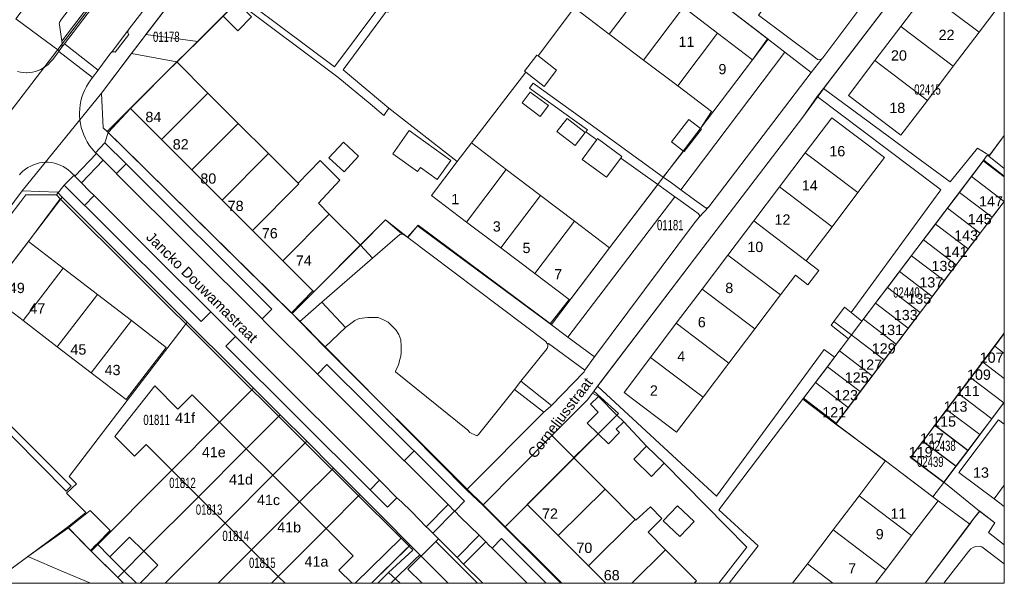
# Model space of a CAD drawing. Header units: metres. Extents: x 172328 to 173045, y 561852 to 562403.
# Tile 10 of 18: x 172901 to 173045, y 561852 to 561934. Entities that reach past the tile are written whole.
import ezdxf
from ezdxf.enums import TextEntityAlignment as Align

# ---------------------------------------------------------------- set-up
doc = ezdxf.new("R2010")
doc.units = ezdxf.units.M
doc.header["$MEASUREMENT"] = 0
for name, color, linetype, lineweight in [('BGT_BTD_groenvoorziening', 7, 'Continuous', 0), ('BGT_NAR_huisnummers', 7, 'Continuous', 0), ('BGT_ORL_straatnamen', 7, 'Continuous', 0), ('BGT_OTD_erf', 7, 'Continuous', 0), ('BGT_PND_pand', 7, 'Continuous', 0), ('BGT_WGD_inrit', 7, 'Continuous', 0), ('BGT_WGD_parkeervlak', 7, 'Continuous', 0), ('BGT_WGD_rijbaan', 7, 'Continuous', 0), ('BGT_WGD_verkeersdrempel', 7, 'Continuous', 0), ('BGT_WGD_voetpad', 7, 'Continuous', 0), ('Lki_G01_perceelgrens', 7, 'Continuous', 0), ('Lki_Z01_perceelnummer', 7, 'Continuous', 0)]:
    doc.layers.add(name, color=color, linetype=linetype, lineweight=lineweight)
doc.styles.add('Style-arial', font='arial.shx')

msp = doc.modelspace()

# ---------------------------------------------------------------- linework, layer by layer
at = {"layer": 'BGT_BTD_groenvoorziening', "color": 7, "linetype": 'Continuous', "lineweight": 0, "flags": 128}
for points in [[(173020.03, 561948.87), (173009.34, 561934.91), (173017.43, 561928.82), (173017.97, 561928.42), (173018.3, 561928.36), (173018.65, 561928.56), (173018.73, 561928.63), (173036.03, 561951.71), (173036.03, 561951.91), (173028.5, 561957.67), (173021.49, 561948.31), (173021.33, 561948.16), (173021.08, 561948.17), (173020.78, 561948.29), (173020.03, 561948.87)], [(172900.74, 561934.36), (172904.08, 561931.87), (172907.05, 561929.65), (172907.33, 561930.01), (172907.42, 561930.16), (172907.48, 561930.32), (172907.48, 561930.32), (172907.51, 561930.49), (172907.5, 561930.66), (172907.49, 561930.73), (172907.44, 561931.07), (172907.11, 561933.45), (172907.09, 561933.6), (172907.11, 561933.75), (172907.14, 561933.84), (172907.2, 561933.98), (172907.28, 561934.1), (172921.25, 561952.42), (172916.9, 561955.71), (172900.74, 561934.36)], [(172919.76, 561932.05), (172927.33, 561931.05), (172931.07, 561934.74), (172933.05, 561936.73), (172933.07, 561936.89), (172931.26, 561938.25), (172930.01, 561939.18), (172926.94, 561941.49), (172919.76, 561932.05)], [(173010.68, 561931.42), (173008.48, 561928.38), (173002.66, 561920.68), (173002.49, 561920.8), (173001.22, 561918.84), (173000.86, 561918.32), (173001, 561918.21), (172998.46, 561914.94), (172998.38, 561915), (172995.42, 561911.21), (172996.61, 561910.35), (172998.01, 561909.34), (173013.21, 561929.46), (173012.31, 561930.16), (173010.68, 561931.42)], [(173002.07, 561906.88), (173017.07, 561926.49), (173013.21, 561929.46), (172998.01, 561909.34), (173000, 561907.9), (173001.69, 561906.68), (173002.07, 561906.88)], [(172914.24, 561917.71), (172917.5, 561921.26), (172924.28, 561928.04), (172917.64, 561929.26), (172913.26, 561923.49), (172913.53, 561918.42), (172914.24, 561917.71)], [(172913.49, 561913.68), (172914.78, 561912.42), (172915.47, 561911.72), (172916.86, 561913.16), (172916.86, 561913.16), (172913.73, 561916.21), (172912.4, 561914.76), (172912.5, 561914.65), (172912.51, 561914.65), (172913.49, 561913.68)], [(172912.2, 561908.53), (172911.51, 561909.17), (172910.32, 561910.38), (172909.35, 561911.36), (172909.25, 561911.47), (172907.8, 561910.05), (172910.8, 561907.07), (172912.2, 561908.53)], [(172978.88, 561889.73), (172981.47, 561887.81), (172997.12, 561908.32), (172996.39, 561908.86), (172995.82, 561909.26), (172994.62, 561910.12), (172987.56, 561900.88), (172981.75, 561893.21), (172981.64, 561893.3), (172978.88, 561889.73)], [(172896.69, 561894.12), (172902.57, 561901.81), (172907.24, 561908.03), (172906.67, 561908.6), (172902.21, 561908.6), (172901.47, 561907.63), (172899.77, 561905.4), (172886.63, 561888.22), (172889.74, 561885.1), (172896.69, 561894.12)], [(172981.47, 561887.81), (172985.35, 561884.94), (173000, 561904.5), (173000.65, 561905.36), (173000.73, 561905.64), (173000.53, 561905.89), (173000, 561906.27), (172997.21, 561908.26), (172997.12, 561908.32), (172981.47, 561887.81)], [(172942.27, 561890.1), (172945.5, 561892.9), (172952.91, 561899.36), (172951.12, 561901.26), (172944.32, 561894.44), (172944.19, 561894.57), (172941.03, 561891.36), (172942.27, 561890.1)], [(172966.75, 561865.6), (172977.95, 561876.85), (172973.66, 561880.17), (172968.38, 561873.57), (172968.15, 561873.37), (172967.15, 561873.88), (172966.86, 561874.18), (172956.27, 561882.72), (172956.32, 561883), (172956.53, 561883.42), (172956.73, 561883.9), (172956.86, 561884.37), (172957.02, 561885.02), (172957.08, 561885.57), (172957.08, 561886.42), (172957.02, 561887.39), (172956.75, 561888.17), (172956.31, 561888.87), (172955.74, 561889.48), (172955.17, 561889.99), (172954.4, 561890.4), (172953.7, 561890.66), (172952.93, 561890.69), (172952.2, 561890.69), (172950.95, 561890.53), (172950.32, 561890.26), (172948.93, 561889.22), (172945.93, 561886.36), (172946.04, 561886.25), (172966.75, 561865.6)], [(172974.61, 561881.36), (172979.09, 561877.82), (172983.86, 561882.71), (172983.93, 561882.98), (172978.62, 561886.89), (172978.52, 561886.77), (172978.54, 561886.51), (172978.44, 561886.14), (172974.61, 561881.36)], [(172979.13, 561873.41), (172982.36, 561870.23), (172985.9, 561873.68), (172984.3, 561875.25), (172985.92, 561876.85), (172984.78, 561878), (172985.93, 561879.14), (172985.05, 561879.63), (172984.31, 561878.61), (172979.13, 561873.41)], [(172964.93, 561862.35), (172966.33, 561863.8), (172958.97, 561871.16), (172957.55, 561869.74), (172957.57, 561869.73), (172958.27, 561869.05), (172963.96, 561863.32), (172964.91, 561862.37), (172964.93, 561862.35)], [(172953.93, 561866.89), (172952.53, 561865.49), (172955.07, 561862.94), (172956.46, 561864.33), (172956.42, 561864.38), (172954.3, 561866.51), (172953.93, 561866.89)], [(172911.67, 561851.81), (172916.48, 561851.81), (172911.66, 561856.63), (172908.46, 561859.94), (172902.49, 561855.72), (172907.71, 561853.49), (172911.67, 561851.81)], [(172952.77, 561851.81), (172953.69, 561851.81), (172955.24, 561853.38), (172958.8, 561856.68), (172958.61, 561856.88), (172958.52, 561856.97), (172958.24, 561857.25), (172952.77, 561851.81)], [(173036.43, 561851.81), (173045.29, 561851.81), (173045.29, 561854.65), (173042.01, 561857.14), (173041.63, 561857.24), (173041.06, 561857.2), (173040.76, 561857.05), (173040.38, 561856.83), (173040.07, 561856.46), (173036.43, 561851.81)], [(172897.47, 561851.81), (172911.67, 561851.81), (172907.71, 561853.49), (172902.49, 561855.72), (172899.82, 561853.73), (172897.47, 561851.81)]]:
    msp.add_lwpolyline(points, close=True, dxfattribs=at)
msp.add_lwpolyline([(172954.94, 561935.49), (172950.79, 561929.85), (172948.6, 561926.88), (172955.3, 561921.29), (172965.29, 561913.49), (172967.35, 561916.2), (172975.3, 561926.55), (172975.3, 561926.55), (172975.11, 561926.7), (172976.93, 561929.05), (172977.1, 561928.93), (172982.16, 561935.6)], dxfattribs=at)
at = {"layer": 'BGT_OTD_erf', "color": 7, "linetype": 'Continuous', "lineweight": 0, "flags": 128}
for points in [[(172949.22, 561962.9), (172945.49, 561965.73), (172945.3, 561965.9), (172927.48, 561942.2), (172947.33, 561927.33), (172953.97, 561936.2), (172961.11, 561945.72), (172964.98, 561950.89), (172964.99, 561950.91), (172956.88, 561957.08), (172952.99, 561951.96), (172949.2, 561946.97), (172945.41, 561941.99), (172941.53, 561936.88), (172933.86, 561942.7), (172937.75, 561947.81), (172941.54, 561952.8), (172945.33, 561957.79), (172949.22, 561962.9)], [(173045.29, 561953.21), (173045.29, 561958.71), (173018.86, 561924.15), (173029.23, 561916.52), (173032.28, 561914.28), (173037.37, 561910.53), (173041.35, 561915.46), (173042.64, 561914.68), (173043.16, 561914.41), (173045.29, 561917.27), (173045.29, 561937.27), (173041.6, 561932.4), (173037.82, 561927.42), (173034.04, 561922.43), (173030.17, 561917.32), (173022.5, 561923.13), (173026.37, 561928.24), (173030.15, 561933.23), (173033.93, 561938.21), (173037.7, 561943.2), (173041.48, 561948.18), (173045.26, 561953.17), (173045.29, 561953.21)], [(172941.03, 561891.36), (172944.19, 561894.57), (172939.77, 561898.98), (172935.34, 561903.42), (172930.91, 561907.85), (172926.48, 561912.28), (172922.05, 561916.72), (172917.5, 561921.26), (172914.24, 561917.71), (172916.02, 561915.96), (172940.96, 561891.43), (172941.03, 561891.36)], [(173005.04, 561851.81), (173014.34, 561851.81), (173016.49, 561854.64), (173020.27, 561859.63), (173024.05, 561864.61), (173027.89, 561869.68), (173027.71, 561869.82), (173027.41, 561870.04), (173026.75, 561870.54), (173020.64, 561875.11), (173020.71, 561875.21), (173015.94, 561878.88), (173003.53, 561862.57), (173009.29, 561857.29), (173005.04, 561851.81)], [(173045.29, 561875.06), (173045.29, 561878.31), (173045.2, 561878.2), (173043.45, 561875.88), (173041.7, 561873.56), (173039.95, 561871.24), (173038.2, 561868.92), (173036.44, 561866.6), (173041.67, 561862.37), (173043.93, 561860.67), (173042.96, 561859.25), (173045.29, 561857.46), (173045.29, 561863.02), (173043.79, 561864.16), (173038.65, 561868.03), (173044.43, 561875.71), (173045.29, 561875.06)], [(173026.45, 561851.81), (173033.71, 561851.81), (173040.23, 561860.47), (173035.61, 561863.89), (173031.73, 561858.78), (173027.95, 561853.79), (173026.45, 561851.81)], [(172953.69, 561851.81), (172956.95, 561851.81), (172955.24, 561853.38), (172953.69, 561851.81)]]:
    msp.add_lwpolyline(points, close=True, dxfattribs=at)
at = {"layer": 'BGT_PND_pand', "color": 12, "linetype": 'Continuous', "lineweight": 0, "flags": 128}
for points in [[(172988.23, 561943.69), (172982.41, 561935.99), (172986.5, 561932.9), (172987.53, 561932.11), (172993.36, 561939.81), (172988.23, 561943.69)], [(173045.29, 561937.27), (173045.29, 561937.45), (173037.7, 561943.2), (173033.93, 561938.21), (173041.6, 561932.4), (173045.29, 561937.27)], [(172993.36, 561939.81), (172987.53, 561932.11), (172987.64, 561932.03), (172992.53, 561928.33), (172998.36, 561936.04), (172993.36, 561939.81)], [(173037.82, 561927.42), (173041.6, 561932.4), (173033.93, 561938.21), (173030.15, 561933.23), (173037.82, 561927.42)], [(172931.07, 561934.74), (172933.22, 561932.62), (172935.19, 561934.62), (172933.05, 561936.73), (172931.07, 561934.74)], [(172998.36, 561936.04), (172992.53, 561928.33), (172997.53, 561924.55), (173003.35, 561932.26), (172998.36, 561936.04)], [(173034.04, 561922.43), (173037.82, 561927.42), (173030.15, 561933.23), (173026.37, 561928.24), (173034.04, 561922.43)], [(172997.53, 561924.55), (173002.49, 561920.8), (173002.66, 561920.68), (173008.48, 561928.38), (173003.35, 561932.26), (172997.53, 561924.55)], [(172917.5, 561921.26), (172922.05, 561916.72), (172928.83, 561923.5), (172924.28, 561928.04), (172917.5, 561921.26)], [(172977.98, 561924.47), (172979.81, 561926.83), (172977.1, 561928.93), (172976.93, 561929.05), (172975.11, 561926.7), (172975.3, 561926.55), (172977.98, 561924.47)], [(173026.37, 561928.24), (173022.5, 561923.13), (173030.17, 561917.32), (173034.04, 561922.43), (173026.37, 561928.24)], [(172922.05, 561916.72), (172926.48, 561912.28), (172933.27, 561919.07), (172928.83, 561923.5), (172922.05, 561916.72)], [(172977.43, 561920.09), (172978.62, 561921.67), (172975.97, 561923.65), (172974.79, 561922.06), (172977.43, 561920.09)], [(172984.01, 561917.71), (172981.34, 561919.78), (172979.86, 561917.88), (172982.53, 561915.81), (172984.01, 561917.71)], [(172998.38, 561915), (172998.46, 561914.94), (173001, 561918.21), (173000.86, 561918.32), (172999.14, 561919.65), (172996.6, 561916.38), (172998.38, 561915)], [(173016.19, 561914.77), (173023.88, 561908.95), (173027.75, 561914.06), (173020.06, 561919.88), (173016.19, 561914.77)], [(172926.48, 561912.28), (172930.91, 561907.85), (172937.71, 561914.65), (172933.27, 561919.07), (172926.48, 561912.28)], [(172962.35, 561910.85), (172964.37, 561913.64), (172958.28, 561918.03), (172955.86, 561914.63), (172959.49, 561912.05), (172959.9, 561912.63), (172962.35, 561910.85)], [(172985.68, 561916.66), (172985.61, 561916.56), (172983.58, 561913.8), (172987.12, 561911.19), (172989.19, 561914), (172989.35, 561914.21), (172985.81, 561916.83), (172985.68, 561916.66)], [(172948.73, 561911.96), (172950.87, 561914.27), (172948.65, 561916.33), (172946.51, 561914.02), (172948.73, 561911.96)], [(172965.29, 561913.49), (172961.53, 561908.52), (172966.65, 561904.64), (172972.46, 561912.32), (172967.35, 561916.2), (172965.29, 561913.49)], [(172930.91, 561907.85), (172935.34, 561903.42), (172942.14, 561910.22), (172942.04, 561910.33), (172937.71, 561914.65), (172930.91, 561907.85)], [(172939.77, 561898.98), (172946.58, 561905.79), (172944.98, 561907.4), (172948.14, 561910.74), (172945.22, 561913.64), (172942.04, 561910.33), (172942.14, 561910.22), (172935.34, 561903.42), (172939.77, 561898.98)], [(173012.42, 561909.78), (173020.11, 561903.96), (173023.88, 561908.95), (173016.19, 561914.77), (173012.42, 561909.78)], [(173045.29, 561907.66), (173045.29, 561911.35), (173042.3, 561913.69), (173040.49, 561911.3), (173045.29, 561907.66)], [(172966.65, 561904.64), (172971.64, 561900.87), (172977.45, 561908.54), (172972.46, 561912.32), (172966.65, 561904.64)], [(173045.29, 561907.66), (173045.29, 561907.66), (173040.49, 561911.3), (173038.73, 561908.98), (173043.54, 561905.34), (173045.29, 561907.66)], [(173008.64, 561904.79), (173016.33, 561898.97), (173016.34, 561898.98), (173020.11, 561903.96), (173012.42, 561909.78), (173008.64, 561904.79)], [(172976.63, 561897.09), (172982.44, 561904.76), (172977.45, 561908.54), (172971.64, 561900.87), (172976.63, 561897.09)], [(173043.54, 561905.34), (173038.73, 561908.98), (173036.98, 561906.66), (173041.78, 561903.03), (173043.54, 561905.34)], [(173041.78, 561903.03), (173036.98, 561906.66), (173035.22, 561904.35), (173040.03, 561900.71), (173041.78, 561903.03)], [(172944.19, 561894.57), (172944.32, 561894.44), (172951.12, 561901.26), (172951.13, 561901.26), (172946.58, 561905.79), (172939.77, 561898.98), (172944.19, 561894.57)], [(172981.75, 561893.21), (172987.56, 561900.88), (172982.44, 561904.76), (172976.63, 561897.09), (172981.64, 561893.3), (172981.75, 561893.21)], [(173004.87, 561899.8), (173012.56, 561893.99), (173014.75, 561896.88), (173016.58, 561895.46), (173018.15, 561897.56), (173016.34, 561898.98), (173016.33, 561898.97), (173008.64, 561904.79), (173004.87, 561899.8)], [(173040.03, 561900.71), (173035.22, 561904.35), (173033.46, 561902.03), (173038.27, 561898.39), (173040.03, 561900.71)], [(172901.79, 561890.22), (172907.68, 561897.88), (172902.57, 561901.81), (172896.69, 561894.12), (172901.79, 561890.22)], [(173038.27, 561898.39), (173033.46, 561902.03), (173031.86, 561899.92), (173031.71, 561899.71), (173036.52, 561896.07), (173038.27, 561898.39)], [(173001.1, 561894.82), (173008.79, 561889), (173012.56, 561893.99), (173004.87, 561899.8), (173001.1, 561894.82)], [(173029.95, 561897.39), (173034.76, 561893.75), (173036.52, 561896.07), (173031.71, 561899.71), (173031.67, 561899.65), (173029.95, 561897.39)], [(172906.78, 561886.4), (172912.66, 561894.05), (172907.68, 561897.88), (172901.79, 561890.22), (172906.78, 561886.4)], [(173028.2, 561895.07), (173033, 561891.43), (173033.66, 561892.3), (173034.76, 561893.75), (173029.95, 561897.39), (173029.42, 561896.69), (173028.2, 561895.07)], [(173026.44, 561892.76), (173031.25, 561889.12), (173033, 561891.43), (173028.2, 561895.07), (173026.81, 561893.24), (173026.44, 561892.76)], [(172911.77, 561882.58), (172917.64, 561890.22), (172912.66, 561894.05), (172906.78, 561886.4), (172911.77, 561882.58)], [(172997.32, 561889.83), (173005.01, 561884.01), (173008.79, 561889), (173001.1, 561894.82), (172997.32, 561889.83)], [(173022.88, 561891.41), (173021.9, 561892.2), (173020.34, 561890.08), (173027.74, 561884.48), (173029.49, 561886.8), (173024.69, 561890.44), (173024.45, 561890.13), (173022.88, 561891.41)], [(173024.69, 561890.44), (173029.49, 561886.8), (173031.25, 561889.12), (173026.44, 561892.76), (173024.69, 561890.44)], [(172911.77, 561882.58), (172916.88, 561878.67), (172922.73, 561886.31), (172917.64, 561890.22), (172911.77, 561882.58)], [(172993.55, 561884.84), (173001.24, 561879.03), (173005.01, 561884.01), (172997.32, 561889.83), (172993.55, 561884.84)], [(173021.17, 561885.8), (173025.98, 561882.16), (173027.74, 561884.48), (173020.34, 561890.08), (173019.96, 561889.58), (173022.49, 561887.55), (173021.17, 561885.8)], [(173045.29, 561885.41), (173045.29, 561888.34), (173043.89, 561886.47), (173045.29, 561885.41)], [(173045.29, 561881.77), (173045.29, 561885.41), (173043.89, 561886.47), (173042.14, 561884.16), (173045.29, 561881.77)], [(172993.55, 561884.84), (172989.68, 561879.73), (172997.37, 561873.91), (173001.24, 561879.03), (172993.55, 561884.84)], [(173020.46, 561884.86), (173019.42, 561883.48), (173024.22, 561879.84), (173025.98, 561882.16), (173021.17, 561885.8), (173020.46, 561884.86)], [(173019.42, 561883.48), (173017.66, 561881.17), (173022.47, 561877.52), (173023.25, 561878.56), (173024.22, 561879.84), (173019.42, 561883.48)], [(173045.29, 561878.31), (173045.29, 561881.77), (173042.14, 561884.16), (173040.39, 561881.84), (173045.2, 561878.2), (173045.29, 561878.31)], [(172930.53, 561875.37), (172926.52, 561879.37), (172924.43, 561877.28), (172921.04, 561880.67), (172915.19, 561873.26), (172918.08, 561870.38), (172919.79, 561872.09), (172923.54, 561868.35), (172930.53, 561875.37)], [(173015.94, 561878.88), (173020.71, 561875.21), (173022.47, 561877.52), (173017.66, 561881.17), (173015.94, 561878.88)], [(173038.63, 561879.52), (173043.45, 561875.88), (173045.2, 561878.2), (173040.39, 561881.84), (173040.18, 561881.56), (173038.63, 561879.52)], [(172985.93, 561879.14), (172984.78, 561878), (172985.92, 561876.85), (172984.3, 561875.25), (172985.9, 561873.68), (172987.4, 561872.2), (172989.04, 561873.87), (172988.55, 561874.35), (172989.64, 561875.41), (172988.64, 561876.42), (172985.93, 561879.14)], [(173036.88, 561877.2), (173041.7, 561873.56), (173043.45, 561875.88), (173038.63, 561879.52), (173036.88, 561877.2)], [(173035.13, 561874.88), (173039.95, 561871.24), (173041.7, 561873.56), (173036.88, 561877.2), (173035.13, 561874.88)], [(172934.42, 561871.49), (172930.53, 561875.37), (172923.54, 561868.35), (172927.44, 561864.46), (172934.42, 561871.49)], [(173033.38, 561872.56), (173038.2, 561868.92), (173039.95, 561871.24), (173035.13, 561874.88), (173033.38, 561872.56)], [(173045.29, 561866.15), (173045.29, 561875.06), (173044.43, 561875.71), (173038.65, 561868.03), (173043.79, 561864.16), (173045.29, 561866.15)], [(172995.56, 561869.39), (172992.95, 561871.88), (172991.1, 561869.94), (172993.7, 561867.44), (172995.56, 561869.39)], [(173036.44, 561866.6), (173038.2, 561868.92), (173033.38, 561872.56), (173031.64, 561870.25), (173036.44, 561866.6)], [(172938.31, 561867.61), (172934.42, 561871.49), (172927.44, 561864.46), (172931.33, 561860.59), (172938.31, 561867.61)], [(172980.07, 561858.78), (172986.9, 561865.59), (172982.36, 561870.14), (172975.53, 561863.33), (172980.07, 561858.78)], [(173035.61, 561863.89), (173027.92, 561869.72), (173027.89, 561869.68), (173024.05, 561864.61), (173031.73, 561858.78), (173035.61, 561863.89)], [(172942.22, 561863.7), (172938.31, 561867.61), (172931.33, 561860.59), (172935.22, 561856.7), (172942.22, 561863.7)], [(173045.29, 561863.02), (173045.29, 561866.15), (173043.79, 561864.16), (173045.29, 561863.02)], [(172984.5, 561854.35), (172991.33, 561861.16), (172986.9, 561865.59), (172980.07, 561858.78), (172984.5, 561854.35)], [(172946.1, 561859.83), (172942.22, 561863.7), (172935.22, 561856.7), (172939.12, 561852.81), (172946.1, 561859.83)], [(173031.73, 561858.78), (173024.05, 561864.61), (173020.27, 561859.63), (173027.95, 561853.79), (173031.73, 561858.78)], [(172908.46, 561859.94), (172911.66, 561856.63), (172911.73, 561856.7), (172912.39, 561857.37), (172912.61, 561857.59), (172914.51, 561859.51), (172911.59, 561862.45), (172908.46, 561859.94)], [(172987.03, 561851.81), (172990.83, 561851.81), (172995.75, 561856.72), (172993.21, 561859.27), (172995.21, 561861.31), (172993.55, 561863), (172991.42, 561861.06), (172991.33, 561861.16), (172984.5, 561854.35), (172987.03, 561851.81)], [(172997.83, 561858.64), (172999.94, 561860.84), (172997.52, 561863.15), (172995.41, 561860.95), (172997.83, 561858.64)], [(172940.13, 561851.81), (172949.92, 561851.81), (172947.99, 561853.75), (172950.09, 561855.85), (172946.1, 561859.83), (172939.12, 561852.81), (172940.13, 561851.81)], [(173020.22, 561851.81), (173026.45, 561851.81), (173027.95, 561853.79), (173020.27, 561859.63), (173016.49, 561854.64), (173020.22, 561851.81)], [(172914.48, 561855.67), (172916.56, 561853.61), (172919.44, 561856.51), (172917.36, 561858.57), (172914.48, 561855.67)], [(172918.37, 561851.81), (172918.91, 561851.81), (172921.52, 561854.44), (172919.44, 561856.51), (172916.56, 561853.61), (172918.37, 561851.81)], [(172990.83, 561851.81), (172999.93, 561851.81), (173000.3, 561852.17), (172995.75, 561856.72), (172990.83, 561851.81)], [(173014.34, 561851.81), (173020.22, 561851.81), (173016.49, 561854.64), (173014.34, 561851.81)]]:
    msp.add_lwpolyline(points, close=True, dxfattribs=at)
at = {"layer": 'BGT_WGD_inrit', "color": 7, "linetype": 'Continuous', "lineweight": 0, "flags": 128}
msp.add_lwpolyline([(172917.18, 561932.67), (172914.71, 561929.44), (172914.77, 561929.49), (172914.85, 561929.53), (172914.93, 561929.55), (172914.93, 561929.55), (172915.02, 561929.55), (172915.1, 561929.54), (172915.18, 561929.51), (172915.25, 561929.47), (172915.27, 561929.46), (172917.26, 561932.05), (172917.2, 561932.12), (172917.15, 561932.2), (172917.12, 561932.28), (172917.1, 561932.36), (172917.1, 561932.45), (172917.12, 561932.54), (172917.15, 561932.62), (172917.18, 561932.67)], close=True, dxfattribs=at)
at = {"layer": 'BGT_WGD_parkeervlak', "color": 7, "linetype": 'Continuous', "lineweight": 0, "flags": 128}
msp.add_lwpolyline([(172921.25, 561952.42), (172907.28, 561934.1), (172907.2, 561933.98), (172907.14, 561933.84), (172907.11, 561933.75), (172907.09, 561933.6), (172907.11, 561933.45), (172907.44, 561931.07), (172909.17, 561933.33), (172913.55, 561939.06)], dxfattribs=at)
for points in [[(172916.86, 561913.16), (172915.47, 561911.72), (172915.48, 561911.71), (172936.75, 561890.46), (172938.15, 561891.92), (172916.86, 561913.16)], [(172912.2, 561908.53), (172910.8, 561907.07), (172911, 561906.88), (172927.85, 561890.07), (172929.24, 561891.5), (172921.74, 561898.98), (172912.26, 561908.47), (172912.2, 561908.53)], [(172932.84, 561887.91), (172931.44, 561886.48), (172952.44, 561865.58), (172952.53, 561865.49), (172953.93, 561866.89), (172953.59, 561867.24), (172936.03, 561884.74), (172932.84, 561887.91)], [(172957.55, 561869.74), (172958.97, 561871.16), (172958.64, 561871.49), (172946.21, 561883.83), (172944.83, 561882.41), (172948.71, 561878.55), (172957.55, 561869.74)], [(172960.14, 561851.81), (172968.26, 561851.81), (172962.17, 561857.91), (172958.08, 561853.87), (172960.14, 561851.81)], [(172975.52, 561851.81), (172978.3, 561851.81), (172971.76, 561858.34), (172970.38, 561856.95), (172975.52, 561851.81)]]:
    msp.add_lwpolyline(points, close=True, dxfattribs=at)
at = {"layer": 'BGT_WGD_rijbaan', "color": 7, "linetype": 'Continuous', "lineweight": 0, "flags": 128}
for points in [[(172913.55, 561939.06), (172909.17, 561933.33), (172907.44, 561931.07), (172907.49, 561930.73), (172907.5, 561930.66), (172907.51, 561930.49), (172907.48, 561930.32), (172907.48, 561930.32), (172907.42, 561930.16), (172907.84, 561930.71), (172941.18, 561974.39)], [(172941.18, 561974.39), (172907.84, 561930.71), (172907.84, 561930.71), (172912.76, 561926.85), (172912.87, 561926.99), (172914.65, 561929.38), (172914.71, 561929.44), (172917.18, 561932.67), (172925.58, 561943.68)], [(172901.27, 561911.55), (172901.46, 561911.76), (172901.78, 561912.07), (172902.13, 561912.36), (172902.51, 561912.61), (172902.91, 561912.83), (172903.32, 561913.02), (172903.75, 561913.17), (172904.19, 561913.28), (172904.64, 561913.35), (172905.09, 561913.38), (172905.48, 561913.37), (172905.93, 561913.33), (172906.38, 561913.25), (172906.82, 561913.12), (172907.24, 561912.96), (172907.65, 561912.77), (172908.04, 561912.53), (172908.41, 561912.27), (172908.75, 561911.97), (172909.07, 561911.65), (172909.25, 561911.47), (172909.35, 561911.36), (172912.51, 561914.65), (172912.5, 561914.65), (172912.4, 561914.76), (172912.19, 561914.98), (172911.82, 561915.42), (172911.48, 561915.88), (172911.17, 561916.36), (172910.9, 561916.87), (172910.67, 561917.39), (172910.47, 561917.92), (172910.31, 561918.47), (172910.18, 561919.03), (172910.1, 561919.6), (172910.06, 561920.17), (172910.05, 561920.63), (172910.08, 561921.2), (172910.15, 561921.77), (172910.26, 561922.34), (172910.4, 561922.89), (172910.59, 561923.43), (172910.81, 561923.96), (172911.07, 561924.47), (172911.36, 561924.96), (172911.69, 561925.43), (172911.94, 561925.77), (172911.94, 561925.77), (172907, 561929.59), (172906.09, 561928.38), (172906.05, 561928.33), (172905.77, 561928), (172905.47, 561927.69), (172905.13, 561927.42), (172904.78, 561927.17), (172904.4, 561926.96), (172904, 561926.79), (172903.59, 561926.65), (172903.17, 561926.55), (172902.74, 561926.49), (172902.31, 561926.47), (172902.27, 561926.47), (172901.84, 561926.5), (172901.41, 561926.56), (172900.99, 561926.66)]]:
    msp.add_lwpolyline(points, dxfattribs=at)
for points in [[(172913.49, 561913.68), (172910.32, 561910.38), (172911.51, 561909.17), (172912.2, 561908.53), (172912.26, 561908.47), (172921.74, 561898.98), (172929.24, 561891.5), (172932.84, 561887.91), (172936.03, 561884.74), (172953.59, 561867.24), (172953.93, 561866.89), (172954.3, 561866.51), (172956.42, 561864.38), (172956.46, 561864.33), (172957.14, 561863.7), (172958.58, 561862.29), (172960.76, 561860.09), (172963.96, 561863.32), (172958.27, 561869.05), (172957.57, 561869.73), (172957.55, 561869.74), (172948.71, 561878.55), (172944.83, 561882.41), (172937.11, 561890.1), (172936.75, 561890.46), (172915.48, 561911.71), (172915.47, 561911.72), (172914.78, 561912.42), (172913.49, 561913.68)], [(172945.5, 561892.9), (172948.93, 561889.22), (172950.32, 561890.26), (172950.95, 561890.53), (172952.2, 561890.69), (172952.93, 561890.69), (172953.7, 561890.66), (172954.4, 561890.4), (172955.17, 561889.99), (172955.74, 561889.48), (172956.31, 561888.87), (172956.75, 561888.17), (172957.02, 561887.39), (172957.08, 561886.42), (172957.08, 561885.57), (172957.02, 561885.02), (172956.86, 561884.37), (172956.73, 561883.9), (172956.53, 561883.42), (172956.32, 561883), (172956.27, 561882.72), (172966.86, 561874.18), (172967.15, 561873.88), (172968.15, 561873.37), (172968.38, 561873.57), (172973.66, 561880.17), (172974.61, 561881.36), (172978.44, 561886.14), (172978.54, 561886.51), (172978.52, 561886.77), (172978.4, 561886.94), (172978.22, 561887.17), (172958.07, 561902.36), (172957.9, 561902.49), (172957.51, 561902.77), (172957.23, 561902.87), (172956.91, 561902.83), (172955.81, 561901.9), (172952.91, 561899.36), (172945.5, 561892.9)], [(172948.93, 561889.22), (172945.5, 561892.9), (172942.27, 561890.1), (172945.93, 561886.36), (172948.93, 561889.22)], [(172964.91, 561862.37), (172961.72, 561859.13), (172962.55, 561858.29), (172965.26, 561855.58), (172968.5, 561858.84), (172965.78, 561861.5), (172964.93, 561862.35), (172964.91, 561862.37)], [(172968.26, 561851.81), (172969.02, 561851.81), (172966.22, 561854.61), (172965.26, 561855.58), (172962.55, 561858.29), (172962.17, 561857.91), (172968.26, 561851.81)], [(172969.02, 561851.81), (172975.52, 561851.81), (172970.38, 561856.95), (172969.93, 561857.41), (172969.45, 561857.89), (172966.22, 561854.61), (172969.02, 561851.81)]]:
    msp.add_lwpolyline(points, close=True, dxfattribs=at)
at = {"layer": 'BGT_WGD_verkeersdrempel', "color": 7, "linetype": 'Continuous', "lineweight": 0, "flags": 128}
for points in [[(172912.76, 561926.85), (172907.84, 561930.71), (172907.42, 561930.16), (172907.33, 561930.01), (172907.05, 561929.65), (172907, 561929.59), (172911.94, 561925.77), (172912.76, 561926.85)], [(172909.35, 561911.36), (172910.32, 561910.38), (172913.49, 561913.68), (172912.51, 561914.65), (172909.35, 561911.36)], [(172961.72, 561859.13), (172964.91, 561862.37), (172963.96, 561863.32), (172960.76, 561860.09), (172961.02, 561859.83), (172961.72, 561859.13)], [(172969.45, 561857.89), (172969.23, 561858.12), (172968.5, 561858.84), (172965.26, 561855.58), (172966.22, 561854.61), (172969.45, 561857.89)]]:
    msp.add_lwpolyline(points, close=True, dxfattribs=at)
at = {"layer": 'BGT_WGD_voetpad', "color": 7, "linetype": 'Continuous', "lineweight": 0, "flags": 128}
for points in [[(173036.03, 561951.71), (173018.73, 561928.63), (173018.65, 561928.56), (173017.07, 561926.49), (173002.07, 561906.88), (173000.65, 561905.36), (173000, 561904.5), (172985.35, 561884.94), (172983.93, 561882.98), (172983.86, 561882.71), (172979.09, 561877.82), (172978.95, 561877.68), (172977.95, 561876.85), (172966.75, 561865.6), (172969.07, 561863.28), (172979.13, 561873.41), (172984.31, 561878.61), (172985.05, 561879.63), (172985.82, 561880.64), (173000, 561899.25), (173015.81, 561919.99), (173017.94, 561922.99), (173018.86, 561924.15), (173045.29, 561958.71)], [(172925.58, 561943.68), (172917.18, 561932.67), (172917.15, 561932.62), (172917.12, 561932.54), (172917.1, 561932.45), (172917.1, 561932.36), (172917.12, 561932.28), (172917.15, 561932.2), (172917.2, 561932.12), (172917.26, 561932.05), (172915.27, 561929.46), (172915.25, 561929.47), (172915.18, 561929.51), (172915.1, 561929.54), (172915.02, 561929.55), (172914.93, 561929.55), (172914.93, 561929.55), (172914.85, 561929.53), (172914.77, 561929.49), (172914.71, 561929.44), (172914.65, 561929.38), (172912.87, 561926.99), (172912.76, 561926.85), (172911.94, 561925.77), (172911.69, 561925.43), (172911.36, 561924.96), (172911.07, 561924.47), (172910.81, 561923.96), (172910.59, 561923.43), (172910.4, 561922.89), (172910.26, 561922.34), (172910.15, 561921.77), (172910.08, 561921.2), (172910.05, 561920.63), (172910.06, 561920.17), (172910.1, 561919.6), (172910.18, 561919.03), (172910.31, 561918.47), (172910.47, 561917.92), (172910.67, 561917.39), (172910.9, 561916.87), (172911.17, 561916.36), (172911.48, 561915.88), (172911.82, 561915.42), (172912.19, 561914.98), (172912.4, 561914.76), (172913.73, 561916.21), (172913.73, 561916.21), (172914.24, 561917.71), (172913.53, 561918.42), (172913.26, 561923.49), (172917.64, 561929.26), (172919.55, 561931.77), (172919.76, 561932.05), (172926.94, 561941.49)], [(173000, 561939.65), (173010.68, 561931.42), (173012.31, 561930.16), (173013.21, 561929.46), (173017.07, 561926.49), (173018.65, 561928.56), (173018.3, 561928.36), (173017.97, 561928.42), (173017.43, 561928.82), (173009.34, 561934.91)], [(172900.99, 561926.66), (172901.41, 561926.56), (172901.84, 561926.5), (172902.27, 561926.47), (172902.31, 561926.47), (172902.74, 561926.49), (172903.17, 561926.55), (172903.59, 561926.65), (172904, 561926.79), (172904.4, 561926.96), (172904.78, 561927.17), (172905.13, 561927.42), (172905.47, 561927.69), (172905.77, 561928), (172906.05, 561928.33), (172906.09, 561928.38), (172907, 561929.59), (172907.05, 561929.65), (172904.08, 561931.87), (172900.74, 561934.36)], [(172899.77, 561905.4), (172901.47, 561907.63), (172902.21, 561908.6), (172906.67, 561908.6), (172907.8, 561910.05), (172909.25, 561911.47), (172909.07, 561911.65), (172908.75, 561911.97), (172908.41, 561912.27), (172908.04, 561912.53), (172907.65, 561912.77), (172907.24, 561912.96), (172906.82, 561913.12), (172906.38, 561913.25), (172905.93, 561913.33), (172905.48, 561913.37), (172905.09, 561913.38), (172904.64, 561913.35), (172904.19, 561913.28), (172903.75, 561913.17), (172903.32, 561913.02), (172902.91, 561912.83), (172902.51, 561912.61), (172902.13, 561912.36), (172901.78, 561912.07), (172901.46, 561911.76), (172901.27, 561911.55)]]:
    msp.add_lwpolyline(points, dxfattribs=at)
for points in [[(172926.94, 561941.49), (172930.01, 561939.18), (172931.26, 561938.25), (172933.07, 561936.89), (172947.83, 561925.83), (172952.54, 561921.9), (172953.53, 561921.07), (172954.53, 561920.24), (172955.3, 561921.29), (172948.6, 561926.88), (172950.79, 561929.85), (172954.94, 561935.49), (172955.18, 561935.31), (172962.24, 561944.89), (172962, 561945.07), (172967.04, 561951.91), (172966.21, 561952.54), (172964.99, 561950.91), (172964.98, 561950.89), (172961.11, 561945.72), (172953.97, 561936.2), (172947.33, 561927.33), (172927.48, 561942.2), (172926.94, 561941.49)], [(172917.64, 561929.26), (172924.28, 561928.04), (172927.33, 561931.05), (172919.76, 561932.05), (172919.55, 561931.77), (172917.64, 561929.26)], [(172995.42, 561911.21), (172984.71, 561918.94), (172976.37, 561924.96), (172975.84, 561924.23), (172984.32, 561918.11), (172984.09, 561917.81), (172985.68, 561916.66), (172985.81, 561916.83), (172989.35, 561914.21), (172989.19, 561914), (172994.62, 561910.12), (172995.82, 561909.26), (172996.39, 561908.86), (172997.12, 561908.32), (172997.21, 561908.26), (173000, 561906.27), (173000.53, 561905.89), (173000.73, 561905.64), (173000.65, 561905.36), (173002.07, 561906.88), (173001.69, 561906.68), (173000, 561907.9), (172998.01, 561909.34), (172996.61, 561910.35), (172995.42, 561911.21)], [(173045.29, 561911.35), (173045.29, 561912.49), (173043.04, 561914.25), (173043.16, 561914.41), (173042.64, 561914.68), (173041.35, 561915.46), (173037.37, 561910.53), (173032.28, 561914.28), (173029.23, 561916.52), (173018.86, 561924.15), (173017.94, 561922.99), (173028.04, 561915.41), (173035.71, 561909.57), (173036.02, 561909.34), (173035.88, 561909.15), (173022.88, 561891.41), (173024.45, 561890.13), (173024.69, 561890.44), (173026.44, 561892.76), (173026.81, 561893.24), (173028.2, 561895.07), (173029.42, 561896.69), (173029.95, 561897.39), (173031.67, 561899.65), (173031.71, 561899.71), (173031.86, 561899.92), (173033.46, 561902.03), (173035.22, 561904.35), (173036.98, 561906.66), (173038.73, 561908.98), (173040.49, 561911.3), (173042.3, 561913.69), (173045.29, 561911.35)], [(172978.3, 561851.81), (172980.58, 561851.81), (172969.07, 561863.28), (172966.75, 561865.6), (172946.04, 561886.25), (172945.93, 561886.36), (172942.27, 561890.1), (172941.03, 561891.36), (172940.96, 561891.43), (172916.02, 561915.96), (172914.24, 561917.71), (172913.73, 561916.21), (172916.86, 561913.16), (172916.86, 561913.16), (172938.15, 561891.92), (172936.75, 561890.46), (172937.11, 561890.1), (172944.83, 561882.41), (172946.21, 561883.83), (172958.64, 561871.49), (172958.97, 561871.16), (172966.33, 561863.8), (172964.93, 561862.35), (172965.78, 561861.5), (172968.5, 561858.84), (172969.23, 561858.12), (172969.45, 561857.89), (172969.93, 561857.41), (172970.38, 561856.95), (172971.76, 561858.34), (172978.3, 561851.81)], [(173045.29, 561912.49), (173045.29, 561917.27), (173043.16, 561914.41), (173043.04, 561914.25), (173045.29, 561912.49)], [(172956.95, 561851.81), (172960.14, 561851.81), (172958.08, 561853.87), (172962.17, 561857.91), (172962.55, 561858.29), (172961.72, 561859.13), (172961.02, 561859.83), (172960.76, 561860.09), (172958.58, 561862.29), (172957.14, 561863.7), (172956.46, 561864.33), (172955.07, 561862.94), (172952.53, 561865.49), (172952.44, 561865.58), (172931.44, 561886.48), (172932.84, 561887.91), (172929.24, 561891.5), (172927.85, 561890.07), (172911, 561906.88), (172910.8, 561907.07), (172907.8, 561910.05), (172906.67, 561908.6), (172907.24, 561908.03), (172941.79, 561873.63), (172943.55, 561871.87), (172957.09, 561858.39), (172958.24, 561857.25), (172958.52, 561856.97), (172958.61, 561856.88), (172958.8, 561856.68), (172955.24, 561853.38), (172956.95, 561851.81)], [(173045.29, 561888.34), (173045.29, 561907.66), (173043.54, 561905.34), (173041.78, 561903.03), (173040.03, 561900.71), (173038.27, 561898.39), (173036.52, 561896.07), (173034.76, 561893.75), (173033.66, 561892.3), (173033, 561891.43), (173031.25, 561889.12), (173029.49, 561886.8), (173027.74, 561884.48), (173025.98, 561882.16), (173024.22, 561879.84), (173023.25, 561878.56), (173022.47, 561877.52), (173020.71, 561875.21), (173020.64, 561875.11), (173026.75, 561870.54), (173027.41, 561870.04), (173027.71, 561869.82), (173027.89, 561869.68), (173027.92, 561869.72), (173035.61, 561863.89), (173040.23, 561860.47), (173040.8, 561861.23), (173041.67, 561862.37), (173036.44, 561866.6), (173031.64, 561870.25), (173033.38, 561872.56), (173035.13, 561874.88), (173036.88, 561877.2), (173038.63, 561879.52), (173040.18, 561881.56), (173040.39, 561881.84), (173042.14, 561884.16), (173043.89, 561886.47), (173045.29, 561888.34)], [(172952.91, 561899.36), (172955.81, 561901.9), (172956.91, 561902.83), (172957.23, 561902.87), (172954.8, 561904.94), (172951.13, 561901.26), (172951.12, 561901.26), (172952.91, 561899.36)], [(172958.07, 561902.36), (172978.22, 561887.17), (172978.4, 561886.94), (172978.52, 561886.77), (172978.62, 561886.89), (172983.93, 561882.98), (172985.35, 561884.94), (172981.47, 561887.81), (172978.88, 561889.73), (172959.49, 561904.07), (172958.07, 561902.36)], [(172886.06, 561887.53), (172892.73, 561880.81), (172892.73, 561880.8), (172908.11, 561865.3), (172908.81, 561866), (172889.76, 561885.08), (172889.74, 561885.1), (172886.63, 561888.22), (172886.06, 561887.53)], [(173003.53, 561851.81), (173005.04, 561851.81), (173009.29, 561857.29), (173003.53, 561862.57), (173015.94, 561878.88), (173017.66, 561881.17), (173019.42, 561883.48), (173020.46, 561884.86), (173018.97, 561886.01), (173003.22, 561864.55), (173000, 561867.53), (172985.82, 561880.64), (172985.05, 561879.63), (172985.93, 561879.14), (172988.64, 561876.42), (172989.64, 561875.41), (172992.95, 561871.88), (172995.56, 561869.39), (173007.62, 561857.09), (173003.53, 561851.81)], [(172973.66, 561880.17), (172977.95, 561876.85), (172978.95, 561877.68), (172979.09, 561877.82), (172974.61, 561881.36), (172973.66, 561880.17)], [(173045.29, 561854.65), (173045.29, 561857.46), (173042.96, 561859.25), (173043.93, 561860.67), (173041.67, 561862.37), (173040.8, 561861.23), (173040.23, 561860.47), (173033.71, 561851.81), (173036.43, 561851.81), (173040.07, 561856.46), (173040.38, 561856.83), (173040.76, 561857.05), (173041.06, 561857.2), (173041.63, 561857.24), (173042.01, 561857.14), (173045.29, 561854.65)], [(172916.48, 561851.81), (172918.37, 561851.81), (172916.56, 561853.61), (172914.48, 561855.67), (172912.61, 561857.59), (172912.39, 561857.37), (172911.73, 561856.7), (172911.66, 561856.63), (172916.48, 561851.81)], [(172952.77, 561851.81), (172958.24, 561857.25), (172957.09, 561858.39), (172950.38, 561851.81), (172952.77, 561851.81)]]:
    msp.add_lwpolyline(points, close=True, dxfattribs=at)
at = {"layer": 'Lki_G01_perceelgrens', "color": 226, "linetype": 'Continuous', "lineweight": 0, "flags": 128}
for points in [[(172847.61, 561851.81), (172858.59, 561851.81), (172873.27, 561871.04), (172901.64, 561909.22), (172913.26, 561923.49), (172917.62, 561929.23), (172926.97, 561941.46), (172945.49, 561965.73), (172952.86, 561975.37), (172975.74, 562005.34), (172975.85, 562005.49), (172986.55, 562019.78), (172989.96, 562017.93), (173005.28, 562046.16), (173005.93, 562045.65), (173008.91, 562049.62), (173008.45, 562049.97), (173002.66, 562055.13), (172927.01, 561956.24), (172920.51, 561947.75), (172881.15, 561896.29), (172855.44, 561862.19), (172848.57, 561853.08), (172847.61, 561851.81)], [(173045.29, 561917.27), (173045.29, 561958.71), (173019.39, 561924.84), (173015.81, 561919.99), (173000, 561899.25), (172985.28, 561879.93), (172988.85, 561876.62), (172972.23, 561860.04), (172980.46, 561851.81), (173033.71, 561851.81), (173040.8, 561861.23), (173041.71, 561862.38), (173043.93, 561860.67), (173042.96, 561859.25), (173045.29, 561857.46), (173045.29, 561878.28), (173039.99, 561871.25), (173038.24, 561868.93), (173036.44, 561866.55), (173034.86, 561864.46), (173027.92, 561869.72), (173020.66, 561875.09), (173015.81, 561878.76), (173042.19, 561913.6), (173042.81, 561914.43), (173043.04, 561914.25), (173045.29, 561917.27)], [(172913.26, 561923.49), (172913.53, 561918.42), (172914.1, 561917.86), (172933.1, 561936.86), (172926.97, 561941.46), (172917.62, 561929.23), (172913.26, 561923.49)], [(172963.97, 561851.81), (172980.46, 561851.81), (172972.23, 561860.04), (172969.03, 561863.24), (172966.69, 561865.41), (172941.92, 561890.5), (172941.14, 561891.26), (172914.1, 561917.86), (172913.53, 561918.42), (172913.26, 561923.49), (172901.64, 561909.22), (172906.82, 561909), (172907.53, 561908.29), (172925.66, 561890.14), (172925.8, 561890), (172932.71, 561883.14), (172935.5, 561880.35), (172939.39, 561876.46), (172943.27, 561872.58), (172947.17, 561868.66), (172951.05, 561864.79), (172954.48, 561861.35), (172958.4, 561857.41), (172959.81, 561855.99), (172963.97, 561851.81)], [(173045.29, 561917.27), (173043.04, 561914.25), (173045.29, 561912.49), (173045.29, 561917.27)], [(173045.29, 561907.62), (173045.29, 561911.24), (173042.19, 561913.6), (173015.81, 561878.76), (173020.66, 561875.09), (173045.29, 561907.62)], [(173045.29, 561912.49), (173043.04, 561914.25), (173042.81, 561914.43), (173042.19, 561913.6), (173045.29, 561911.24), (173045.29, 561912.49)], [(172875.43, 561851.81), (172879.99, 561851.81), (172868.11, 561860.58), (172892.8, 561880.73), (172889.21, 561884.34), (172907.53, 561908.29), (172906.82, 561909), (172901.64, 561909.22), (172873.27, 561871.04), (172858.59, 561851.81), (172864.6, 561851.81), (172868.45, 561856.88), (172875.43, 561851.81)], [(172879.99, 561851.81), (172897.47, 561851.81), (172899.82, 561853.73), (172908.27, 561860.02), (172910.99, 561862.16), (172908.14, 561864.97), (172909.6, 561866.35), (172908.52, 561867.41), (172917.04, 561878.55), (172925.2, 561889.2), (172925.8, 561890), (172925.66, 561890.14), (172907.53, 561908.29), (172889.21, 561884.34), (172892.8, 561880.73), (172868.11, 561860.58), (172879.99, 561851.81)], [(173045.29, 561888.37), (173045.29, 561907.62), (173020.66, 561875.09), (173027.92, 561869.72), (173034.86, 561864.46), (173036.44, 561866.55), (173031.59, 561870.22), (173033.39, 561872.61), (173035.14, 561874.92), (173045.29, 561888.37)], [(172935.5, 561880.35), (172932.71, 561883.14), (172925.8, 561890), (172925.2, 561889.2), (172917.04, 561878.55), (172908.52, 561867.41), (172909.6, 561866.35), (172908.14, 561864.97), (172910.99, 561862.16), (172908.27, 561860.02), (172911.76, 561856.53), (172923.54, 561868.35), (172930.53, 561875.37), (172935.5, 561880.35)], [(173045.29, 561878.28), (173045.29, 561888.37), (173035.14, 561874.92), (173039.99, 561871.25), (173045.29, 561878.28)], [(172939.39, 561876.46), (172935.5, 561880.35), (172930.53, 561875.37), (172923.54, 561868.35), (172911.76, 561856.53), (172915.63, 561852.67), (172916.56, 561853.61), (172919.44, 561856.51), (172927.44, 561864.46), (172934.42, 561871.49), (172939.39, 561876.46)], [(172916.48, 561851.81), (172922.58, 561851.81), (172931.33, 561860.59), (172938.31, 561867.61), (172943.27, 561872.58), (172939.39, 561876.46), (172934.42, 561871.49), (172927.44, 561864.46), (172919.44, 561856.51), (172916.56, 561853.61), (172915.63, 561852.67), (172916.48, 561851.81)], [(173039.99, 561871.25), (173035.14, 561874.92), (173033.39, 561872.61), (173038.24, 561868.93), (173039.99, 561871.25)], [(172922.58, 561851.81), (172930.31, 561851.81), (172935.22, 561856.7), (172942.22, 561863.7), (172947.17, 561868.66), (172943.27, 561872.58), (172938.31, 561867.61), (172931.33, 561860.59), (172922.58, 561851.81)], [(173038.24, 561868.93), (173033.39, 561872.61), (173031.59, 561870.22), (173036.44, 561866.55), (173038.24, 561868.93)], [(172930.31, 561851.81), (172938.12, 561851.81), (172939.12, 561852.81), (172946.1, 561859.83), (172951.05, 561864.79), (172947.17, 561868.66), (172942.22, 561863.7), (172935.22, 561856.7), (172930.31, 561851.81)], [(172938.12, 561851.81), (172952.77, 561851.81), (172957.69, 561856.71), (172958.4, 561857.41), (172954.48, 561861.35), (172951.05, 561864.79), (172946.1, 561859.83), (172939.12, 561852.81), (172938.12, 561851.81)], [(173033.71, 561851.81), (173045.29, 561851.81), (173045.29, 561857.46), (173042.96, 561859.25), (173043.93, 561860.67), (173041.71, 561862.38), (173040.8, 561861.23), (173033.71, 561851.81)], [(172916.48, 561851.81), (172915.63, 561852.67), (172911.76, 561856.53), (172908.27, 561860.02), (172899.82, 561853.73), (172897.47, 561851.81), (172916.48, 561851.81)], [(172952.77, 561851.81), (172955.6, 561851.81), (172959.1, 561855.29), (172959.81, 561855.99), (172958.4, 561857.41), (172957.69, 561856.71), (172952.77, 561851.81)], [(172955.6, 561851.81), (172963.97, 561851.81), (172959.81, 561855.99), (172959.1, 561855.29), (172955.6, 561851.81)]]:
    msp.add_lwpolyline(points, close=True, dxfattribs=at)
for points in [[(173000, 561939.65), (173010.74, 561931.37), (173002.66, 561920.68), (172987.56, 561900.88), (172979.06, 561889.66), (172959.59, 561904.2), (172958.03, 561902.43), (172954.8, 561904.94), (172941.14, 561891.26), (172941.92, 561890.5), (172966.69, 561865.41), (172969.03, 561863.24), (172972.23, 561860.04), (172988.85, 561876.62), (172985.28, 561879.93), (173000, 561899.25), (173015.81, 561919.99), (173019.39, 561924.84), (173045.29, 561958.71)], [(172933.1, 561936.86), (172914.1, 561917.86), (172941.14, 561891.26), (172954.8, 561904.94), (172958.03, 561902.43), (172959.59, 561904.2), (172979.06, 561889.66), (172987.56, 561900.88), (173002.66, 561920.68), (173010.74, 561931.37), (173000, 561939.65)]]:
    msp.add_lwpolyline(points, dxfattribs=at)

# ---------------------------------------------------------------- texts
at = {"layer": 'BGT_NAR_huisnummers', "color": 7, "linetype": 'Continuous', "lineweight": 0, "style": 'Style-arial'}
for s, rotation, p in [('22', 0, (173036.85, 561932)), ('11', 0, (172998.81, 561931)), ('20', 0, (173029.88, 561929)), ('9', 0, (173004.07, 561927)), ('18', 0, (173029.64, 561921.33)), ('84', 0, (172920.85, 561920)), ('16', 0, (173020.87, 561915)), ('80', 0, (172928.88, 561911)), ('14', 360, (173016.85, 561910)), ('1', 0, (172965, 561908)), ('147', 360, (173043.34, 561907.66)), ('78', 360, (172932.88, 561907)), ('12', 0, (173012.85, 561905)), ('145', 0, (173041.69, 561905.06)), ('76', 360, (172937.87, 561903)), ('3', 360, (172971.07, 561904)), ('143', 0, (173039.71, 561902.67)), ('5', 360, (172975.42, 561900.85)), ('10', 0, (173008.88, 561901)), ('141', 360, (173038.19, 561900.29)), ('74', 360, (172942.85, 561899)), ('139', 360, (173036.39, 561898.21)), ('7', 0, (172980.05, 561897)), ('137', 360, (173034.61, 561895.82)), ('49', 360, (172900.88, 561895)), ('8', 360, (173005.07, 561895)), ('135', 0, (173032.86, 561893.43)), ('47', 0, (172903.87, 561892)), ('6', 360, (173001.05, 561890)), ('133', 360, (173030.88, 561891.04)), ('131', 0, (173028.73, 561888.86)), ('45', 360, (172909.88, 561886)), ('129', 0, (173027.66, 561886.16)), ('4', 360, (172998.04, 561885)), ('107', 360, (173043.44, 561884.81)), ('43', 0, (172914.88, 561883)), ('127', 360, (173025.67, 561883.78)), ('125', 360, (173023.71, 561881.91)), ('109', 0, (173041.58, 561882.32)), ('2', 360, (172994.04, 561880)), ('111', 0, (173039.96, 561879.93)), ('123', 360, (173022.15, 561879.31)), ('121', 360, (173020.42, 561876.82)), ('113', 360, (173038.16, 561877.65)), ('41f', 360, (172925.49, 561876)), ('115', 0, (173036.49, 561875.47)), ('117', 360, (173034.71, 561872.98)), ('41e', 0, (172929.69, 561871)), ('119', 360, (173033.06, 561871)), ('41d', 0, (172933.66, 561867)), ('13', 360, (173041.88, 561868)), ('41c', 0, (172937.69, 561864)), ('72', 0, (172978.85, 561862)), ('11', 0, (173029.81, 561862)), ('41b', 0, (172940.71, 561860)), ('9', 360, (173027.07, 561859)), ('70', 360, (172983.88, 561857)), ('41a', 360, (172944.7, 561855)), ('7', 0, (173023.05, 561854)), ('68', 0, (172987.88, 561853))]:
    msp.add_text(s, height=1.5, rotation=rotation, dxfattribs=at).set_placement(p, align=Align.MIDDLE_CENTER)
msp.add_text('82', height=1.5, dxfattribs=at).set_placement((172924.85, 561916), align=Align.MIDDLE_CENTER)
at = {"layer": 'BGT_ORL_straatnamen', "color": 7, "linetype": 'Continuous', "lineweight": 0, "style": 'Style-arial'}
for s, rotation, p in [('Jancko Douwamastraat', 315.2, (172919.67, 561902.3)), ('Jancko Douwamastraat', 315.2, (172919.67, 561902.3)), ('Corneliusstraat', 52.7, (172976.67, 561869.94))]:
    msp.add_text(s, height=1.5, rotation=rotation, dxfattribs=at).set_placement(p)
at = {"layer": 'Lki_Z01_perceelnummer', "color": 226, "linetype": 'Continuous', "lineweight": 0, "style": 'Style-arial', "width": 0.666667}
for s, rotation, p in [('01178', 360, (172922.74, 561931.73)), ('02415', 360, (173034.06, 561924.02)), ('01181', 0, (172996.44, 561904.19)), ('02440', 0, (173030.98, 561894.34)), ('01811', 0, (172921.33, 561875.71)), ('02438', 0, (173036.24, 561871.93)), ('02439', 0, (173034.47, 561869.58)), ('01812', 0, (172925.11, 561866.5)), ('01813', 360, (172929, 561862.59)), ('01814', 360, (172932.89, 561858.74)), ('01815', 360, (172936.78, 561854.81))]:
    msp.add_text(s, height=1.5, rotation=rotation, dxfattribs=at).set_placement(p, align=Align.MIDDLE_CENTER)

doc.saveas('drawing.dxf')
